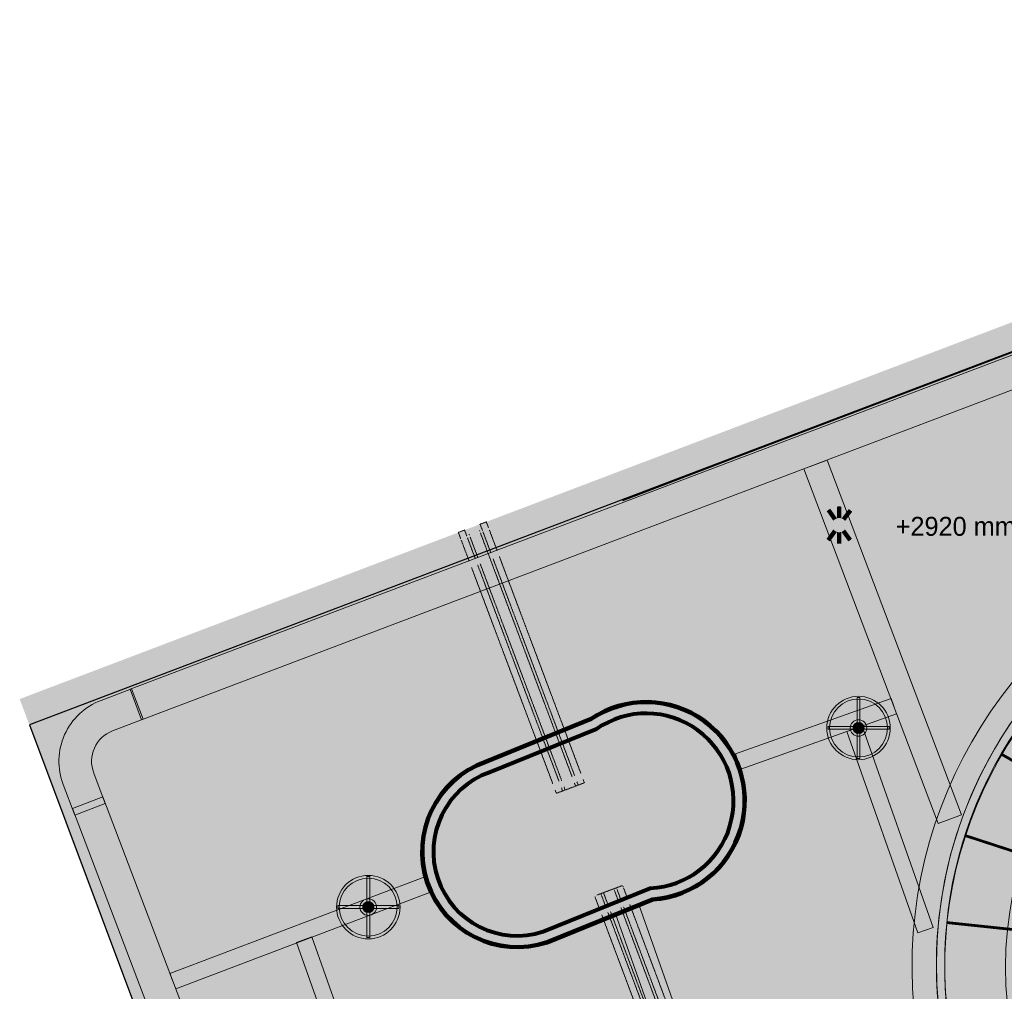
# Model space of a CAD drawing. Header units: millimetres. Extents: x -116878 to 389011, y -1241 to 103674.
# Tile 100 of 103: x 333039 to 342084, y 34279 to 43203. Entities that reach past the tile are written whole.
import ezdxf

# ---------------------------------------------------------------- set-up
doc = ezdxf.new("R2010")
doc.units = ezdxf.units.MM
doc.header["$MEASUREMENT"] = 0
doc.linetypes.add('DASHED', pattern=[0.75, 0.5, -0.25])
doc.layers.get('0').update_dxf_attribs({"color": 252})
for name, color, linetype in [('00 Grey Dimension', 252, 'Continuous'), ('Flooring', 252, 'Continuous'), ('Wall', 252, 'Continuous')]:
    doc.layers.add(name, color=color, linetype=linetype)
for name, color, linetype, lineweight in [('11 Texting', 252, 'Continuous', 9), ('A-GENM', 252, 'Continuous', 9), ('P-PIPE', 3, 'Continuous', 9)]:
    doc.layers.add(name, color=color, linetype=linetype, lineweight=lineweight)
doc.styles.add('CALIBRI', font='calibri.ttf', dxfattribs={"height": 0.09375})

# ---------------------------------------------------------------- blocks, each defined once
blk = doc.blocks.new('*E505', base_point=(1742.999764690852, 199.4368457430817))
h = blk.add_hatch(color=209)
h.dxf.hatch_style = 1
h.paths.add_polyline_path([(1742.999764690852, 753.8017461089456), (1950.710301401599, 199.4368457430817), (2277.054574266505, 318.9767038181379), (2319.54022999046, 212.7144982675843), (2386.379562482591, 237.047981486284), (2389.585469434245, 235.9092851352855), (2389.585469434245, 997.044829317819), (2386.582459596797, 998.1334488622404)])
at = {"layer": 'Flooring', "color": 14}
blk.add_lwpolyline([(1742.999764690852, 753.8017461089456), (1950.710301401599, 199.4368457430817), (2277.054574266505, 318.9767038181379), (2319.54022999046, 212.7144982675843), (2386.379562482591, 237.047981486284), (2389.585469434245, 235.9092851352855), (2389.585469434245, 997.044829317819), (2386.582459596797, 998.1334488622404)], close=True, dxfattribs=at)
blk = doc.blocks.new('gfbgfhdgfhdgfhfhg')
at = {"layer": '00 Grey Dimension', "color": 6}
blk.add_lwpolyline([(13658.95777633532, -69.20697614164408), (14084.79213535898, 92.7507243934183)], dxfattribs=at)
blk = doc.blocks.new('EJC150-FF-01_New1 - EJC 150-47862421-Store 29 at Node L4 Level')
at = {"layer": 'A-GENM', "color": 10, "linetype": 'DASHED', "lineweight": 13}
for p, q in [((-135.0000000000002, 2515.768230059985), (-75.0000000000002, 2515.768230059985)), ((-135.0000000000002, 2515.768230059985), (-135.0000000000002, 2455.695153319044)), ((-75.0000000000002, 2515.768230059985), (-71.11851985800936, 2515.768230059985)), ((-75.0000000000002, 2515.768230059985), (-75.0000000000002, 2456.422176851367)), ((71.11851985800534, 2515.768230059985), (74.9999999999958, 2515.768230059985)), ((74.9999999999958, 2515.768230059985), (135.0000000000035, 2515.768230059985)), ((74.9999999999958, 2515.768230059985), (74.9999999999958, 2456.301797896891)), ((135.0000000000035, 2515.768230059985), (135.0000000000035, 2458.423504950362)), ((-135.0000000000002, 2440.695148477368), (-135.0000000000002, 2240.680797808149)), ((-75.0000000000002, 2440.591160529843), (-75.0000000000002, 2240.636780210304)), ((-49.99999999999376, 2456.402113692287), (-49.99999999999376, 2465.789992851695)), ((-49.99999999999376, 2240.626696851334), (-49.99999999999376, 2440.57109737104)), ((49.99999999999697, 2465.706784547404), (49.99999999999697, 2456.321861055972)), ((49.99999999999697, 2440.490844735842), (49.99999999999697, 90.43096033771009)), ((74.9999999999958, 2440.470781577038), (74.9999999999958, 2240.459608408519)), ((135.0000000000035, 2438.423501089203), (135.0000000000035, 2240.415590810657)), ((-135.0000000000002, 2180.680781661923), (-135.0000000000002, 90.57945041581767)), ((-75.0000000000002, 2180.63676406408), (-75.0000000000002, 91.12101630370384)), ((-49.99999999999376, 90.51122516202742), (-49.99999999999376, 2180.610166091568)), ((74.9999999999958, 2180.459592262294), (74.9999999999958, 90.41089407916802)), ((135.0000000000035, 2180.415574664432), (135.0000000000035, 90.36273505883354)), ((-135.0000000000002, 30.57943108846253), (-135.0000000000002, 0)), ((-75.0000000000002, 0), (-135.0000000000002, 0)), ((-75.0000000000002, 30.53127208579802), (-75.0000000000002, 0)), ((-49.99999999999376, 0), (-75.0000000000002, 0)), ((-49.99999999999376, 0), (-49.99999999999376, 30.51120583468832)), ((-1.691979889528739e-14, 0), (-49.99999999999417, 0)), ((49.99999999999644, 0), (-1.691979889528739e-14, 0)), ((49.99999999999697, 30.43094101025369), (49.99999999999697, 0)), ((74.9999999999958, 0), (49.99999999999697, 0)), ((74.9999999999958, 30.41087475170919), (74.9999999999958, 0)), ((135.0000000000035, 0), (74.9999999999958, 0)), ((135.0000000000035, 30.3627157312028), (135.0000000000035, 0))]:
    blk.add_line(p, q, dxfattribs=at)
blk = doc.blocks.new('EJC150-FF-01_New1 - EJC 150-47865287-Store 29 at Node L4 Level')
at = {"layer": 'A-GENM', "color": 10, "linetype": 'DASHED', "lineweight": 13}
for p, q in [((-111.9183006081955, 6221.982202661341), (-75.0000000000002, 6221.982202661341)), ((-75.0000000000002, 6221.982202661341), (-49.99999999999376, 6221.982202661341)), ((-75.0000000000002, 6221.982202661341), (-75.0000000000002, 6204.897067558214)), ((-49.99999999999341, 6221.982202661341), (-1.691979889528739e-14, 6221.982202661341)), ((-49.99999999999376, 6204.892429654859), (-49.99999999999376, 6221.982202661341)), ((-1.691979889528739e-14, 6221.982202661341), (49.99999999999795, 6221.982202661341)), ((49.99999999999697, 6221.982202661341), (74.9999999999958, 6221.982202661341)), ((74.9999999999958, 6221.982202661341), (135.0000000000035, 6221.982202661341)), ((-135.0000000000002, 6213.03208967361), (-135.0000000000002, 6204.908198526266)), ((-135.0000000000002, 6202.958198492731), (-135.0000000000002, 6201.833198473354)), ((-135.0000000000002, 6199.508198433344), (-135.0000000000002, 6099.792941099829)), ((-75.0000000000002, 6202.947067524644), (-75.0000000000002, 6099.792941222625)), ((-49.99999999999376, 6099.79294127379), (-49.99999999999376, 6202.94242962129)), ((49.99999999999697, 6212.997769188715), (49.99999999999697, 6204.87387804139)), ((49.99999999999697, 6202.923878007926), (49.99999999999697, 6201.798877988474)), ((49.99999999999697, 6199.473877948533), (49.99999999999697, 6099.861064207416)), ((74.9999999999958, 6212.99313128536), (74.9999999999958, 6204.869240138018)), ((74.9999999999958, 6202.919240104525), (74.9999999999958, 6201.794240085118)), ((74.9999999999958, 6199.469240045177), (74.9999999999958, 6099.899405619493)), ((135.0000000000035, 6215.307000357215), (135.0000000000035, 6207.351769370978)), ((135.0000000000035, 6199.458109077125), (135.0000000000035, 6099.991425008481)), ((-135.0000000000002, 6039.792941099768), (-135.0000000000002, 125.8340017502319)), ((-75.0000000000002, 6039.792941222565), (-75.0000000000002, 125.8340018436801)), ((-49.99999999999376, 125.8340018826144), (-49.99999999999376, 6039.79294127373)), ((49.99999999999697, 6039.860993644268), (49.99999999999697, 125.8340022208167)), ((74.9999999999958, 6039.899335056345), (74.9999999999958, 125.8340022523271)), ((135.0000000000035, 6039.991354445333), (135.0000000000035, 125.8340023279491)), ((-135.0000000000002, 65.83400175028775), (-135.0000000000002, 0.4952831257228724)), ((-75.0000000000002, 0), (-125.7576540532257, 0)), ((-75.0000000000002, 65.83400184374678), (-75.0000000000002, 0)), ((-49.99999999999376, 0), (-75.0000000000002, 0)), ((-49.99999999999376, 0), (-49.99999999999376, 65.83400188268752)), ((-1.691979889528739e-14, 0), (-49.99999999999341, 0)), ((22.4310193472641, 0), (-1.691979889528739e-14, 0)), ((49.99999999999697, 65.83400222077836), (49.99999999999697, 0.4608930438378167)), ((74.9999999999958, 65.83400225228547), (74.9999999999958, 0.4562457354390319)), ((135.0000000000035, 0), (121.2220439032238, 0)), ((135.0000000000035, 65.83400232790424), (135.0000000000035, 0))]:
    blk.add_line(p, q, dxfattribs=at)
blk = doc.blocks.new('EJC150-FF-01_New1 - EJC 150-49176404-Store 29 at Node L4 Level')
at = {"layer": 'A-GENM', "color": 10, "lineweight": 13}
for p, q in [((-135.0000000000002, 4072.414411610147), (-135.0000000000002, 4064.290520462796)), ((-135.0000000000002, 4062.340520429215), (-135.0000000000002, 4061.215520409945)), ((-135.0000000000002, 4058.890520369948), (-135.0000000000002, 3985.266984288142)), ((-112.6078259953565, 4081.36465251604), (-75.0000000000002, 4081.36465251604)), ((-75.0000000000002, 4081.36465251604), (-49.99999999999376, 4081.36465251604)), ((-75.0000000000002, 4081.36465251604), (-75.0000000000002, 4064.279389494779)), ((-75.0000000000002, 4062.329389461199), (-75.0000000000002, 3985.26698441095)), ((-49.99999999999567, 4081.36465251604), (-1.691979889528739e-14, 4081.36465251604)), ((-49.99999999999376, 4064.274751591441), (-49.99999999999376, 4081.36465251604)), ((-49.99999999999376, 3985.26698446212), (-49.99999999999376, 4062.324751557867)), ((-1.691979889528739e-14, 4081.36465251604), (49.99999999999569, 4081.36465251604)), ((49.99999999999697, 4081.36465251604), (74.9999999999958, 4081.36465251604)), ((49.99999999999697, 4072.380091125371), (49.99999999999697, 4064.256199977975)), ((49.99999999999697, 4062.306199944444), (49.99999999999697, 4061.181199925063)), ((49.99999999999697, 4058.856199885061), (49.99999999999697, 3985.326922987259)), ((74.9999999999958, 4081.36465251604), (135.0000000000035, 4081.36465251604)), ((74.9999999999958, 4072.375453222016), (74.9999999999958, 4064.251562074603)), ((74.9999999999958, 4062.301562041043), (74.9999999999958, 4061.176562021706)), ((74.9999999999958, 4058.851561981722), (74.9999999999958, 3985.36526439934)), ((135.0000000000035, 4074.689322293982), (135.0000000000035, 4066.734091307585)), ((135.0000000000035, 4058.944912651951), (135.0000000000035, 3985.457283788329)), ((-135.0000000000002, 3925.266984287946), (-135.0000000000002, 0.001233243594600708)), ((-75.0000000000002, 3925.26698441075), (-75.0000000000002, 0.0006682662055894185)), ((-49.99999999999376, 0.0004328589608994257), (-49.99999999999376, 3925.266984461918)), ((49.99999999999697, 3925.326852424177), (49.99999999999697, 0)), ((74.9999999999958, 3925.365193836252), (74.9999999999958, 0)), ((135.0000000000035, 3925.457213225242), (135.0000000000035, 0))]:
    blk.add_line(p, q, dxfattribs=at)
blk = doc.blocks.new('*E506', base_point=(600791.5649540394, -1429.282508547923))
at = {"color": 253, "lineweight": 15}
for name, p, rotation in [('EJC150-FF-01_New1 - EJC 150-47862421-Store 29 at Node L4 Level', (612609.403312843, 3109.523487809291), 290.6020337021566), ('EJC150-FF-01_New1 - EJC 150-47865287-Store 29 at Node L4 Level', (605856.8842614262, 579.5724811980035), 290.5560451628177), ('EJC150-FF-01_New1 - EJC 150-49176404-Store 29 at Node L4 Level', (600838.9666185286, -1302.878069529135), 290.5560451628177)]:
    blk.add_blockref(name, p, dxfattribs=dict(at, rotation=rotation))
blk = doc.blocks.new('*E507', base_point=(8409.5092648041, -390.2314412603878))
at = {"transparency": 33554687}
h = blk.add_hatch(color=254, dxfattribs=at)
h.dxf.hatch_style = 1
h.paths.add_polyline_path([(8432.593961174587, -42.11760427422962), (8470.780915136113, -26.61098807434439, -1.306499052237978), (8492.968684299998, -91.61561704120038), (8454.78590071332, -107.1205397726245, -0.9894212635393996)])
h.paths.add_polyline_path([(8434.002459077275, -45.83736836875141, 0.9887531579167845), (8453.417824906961, -103.3843614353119), (8492.087286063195, -87.68181303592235, 1.328727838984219), (8472.67192023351, -30.13481996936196)], flags=16)
h = blk.add_hatch(color=253)
h.dxf.hatch_style = 1
edge = h.paths.add_edge_path()
edge.add_line((8453.417824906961, -103.3843614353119), (8492.087286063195, -87.68181303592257))
edge.add_arc((8490.66821552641, -56.11188122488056), 31.60180937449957, 272.5737166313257, 484.7133039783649)
edge.add_line((8472.67192023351, -30.13481996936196), (8434.002459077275, -45.8373683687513))
edge.add_arc((8444.035593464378, -74.50106317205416), 30.36891808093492, 109.2915441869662, 287.9954764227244)
at = {"layer": 'Wall', "color": 8, "lineweight": 80}
blk.add_lwpolyline([(8454.848366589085, -107.2905631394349), (8493.00967390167, -91.79436130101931, 1.305587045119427), (8470.695368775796, -26.45033702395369), (8432.52971239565, -41.94830489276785, 0.9894489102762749)], format="xyb", close=True, dxfattribs=at)
at = {"layer": 'Wall', "lineweight": 80}
for points in [[(8454.78590071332, -107.1205397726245), (8492.968684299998, -91.61561704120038, 1.306499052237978), (8470.780915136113, -26.61098807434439), (8432.593961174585, -42.1176042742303, 0.9894212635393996)], [(8453.417824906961, -103.3843614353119), (8492.087286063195, -87.68181303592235, 1.328727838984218), (8472.67192023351, -30.13481996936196), (8434.002459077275, -45.83736836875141, 0.9887531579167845)]]:
    blk.add_lwpolyline(points, format="xyb", close=True, dxfattribs=at)
blk = doc.blocks.new('gddgdgdggd')
at = {"layer": 'P-PIPE'}
h = blk.add_hatch(color=209, dxfattribs=at)
h.dxf.hatch_style = 1
h.paths.add_polyline_path([(13459.34313329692, -472.3095174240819, 1), (13482.29796558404, -472.3095174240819, 1)])
h.paths.add_polyline_path([(13481.29796558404, -472.3095174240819, -1), (13460.34313329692, -472.3095174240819, -1)], flags=16)
h = blk.add_hatch(color=209, dxfattribs=at)
h.dxf.hatch_style = 1
h.paths.add_polyline_path([(13470.32054944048, -483.3281880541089), (13471.32054944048, -483.3281880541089), (13471.32054944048, -461.290846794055), (13470.32054944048, -461.290846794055)])
h = blk.add_hatch(color=209, dxfattribs=at)
h.dxf.hatch_style = 1
h.paths.add_polyline_path([(13467.82054944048, -472.3496911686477, 1), (13473.82054944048, -472.3496911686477, 1)])
h.paths.add_polyline_path([(13472.82054944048, -472.3496911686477, -1), (13468.82054944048, -472.3496911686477, -1)], flags=16)
h = blk.add_hatch(color=209, dxfattribs=at)
h.dxf.hatch_style = 1
h.paths.add_polyline_path([(13459.80187881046, -471.809517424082), (13459.80187881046, -472.809517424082), (13481.87124223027, -472.809517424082), (13481.87124223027, -471.809517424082)])
h = blk.add_hatch(color=255, dxfattribs=at)
h.dxf.hatch_style = 1
edge = h.paths.add_edge_path()
edge.add_arc((13470.82054944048, -472.3496911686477), 2, 0, 360)
at = {"layer": 'P-PIPE', "color": 14}
for points in [[(13470.32054944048, -483.3281880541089), (13471.32054944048, -483.3281880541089), (13471.32054944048, -461.290846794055), (13470.32054944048, -461.290846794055)], [(13459.80187881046, -471.809517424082), (13459.80187881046, -472.809517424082), (13481.87124223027, -472.809517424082), (13481.87124223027, -471.809517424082)]]:
    blk.add_lwpolyline(points, close=True, dxfattribs=at)
for radius in [11.47741614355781, 10.47741614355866, 3, 2]:
    blk.add_circle((13470.82054944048, -472.3496911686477), radius, dxfattribs=at)
blk = doc.blocks.new('*E508', base_point=(14180.76565594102, -426.2264592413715))
at = {"layer": 'P-PIPE'}
h = blk.add_hatch(color=209, dxfattribs=at)
h.dxf.hatch_style = 1
h.paths.add_polyline_path([(14180.76565594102, -418.7182821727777, 1), (14195.78201007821, -418.7182821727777, 1)])
h.paths.add_polyline_path([(14195.02428638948, -418.7182821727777, -1), (14181.52337962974, -418.7182821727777, -1)], flags=16)
h.paths.add_polyline_path([(14185.6888944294, -418.7182821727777, -0.3256391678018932), (14187.48144385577, -416.2577889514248), (14187.48144385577, -416.2158680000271), (14187.50561650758, -416.2501349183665, -0.3230722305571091), (14190.37375444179, -417.2108879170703), (14190.4519160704, -417.1857929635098), (14190.40193075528, -417.2509350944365, -0.1520691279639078), (14190.85877158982, -418.7182821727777, -1)], flags=0)
h.paths.add_polyline_path([(14194.89932111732, -417.4254062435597, 0.05900423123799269), (14194.41409431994, -415.9136766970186), (14190.4519160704, -417.1857929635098), (14190.40193075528, -417.2509350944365, -0.1512087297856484), (14190.85875696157, -418.7095858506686), (14190.87922479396, -418.7161179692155)], flags=0)
h.paths.add_polyline_path([(14192.98541665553, -413.884070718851, 0.05900423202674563), (14191.72599079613, -412.9173143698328), (14189.14280889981, -416.283782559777, -0.1525049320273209), (14190.37375444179, -417.2108879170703), (14190.4519160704, -417.1857929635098)], flags=0)
h.paths.add_polyline_path([(14189.06913754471, -412.0148418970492, 0.05900423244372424), (14187.48144385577, -412.014496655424), (14187.48144385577, -416.2158680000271), (14187.50561650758, -416.2501349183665, -0.1548424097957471), (14189.06913754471, -416.2587297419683)], flags=0)
h.paths.add_polyline_path([(14185.05934120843, -412.7823186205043, 0.05900423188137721), (14183.76181130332, -413.6972981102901), (14186.20782076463, -417.1647375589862, -0.1548423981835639), (14187.48144385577, -416.2577889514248), (14187.48144385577, -416.2158680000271)], flags=0)
h = blk.add_hatch(color=209, dxfattribs=at)
h.dxf.hatch_style = 1
h.paths.add_polyline_path([(14185.05934120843, -412.7823186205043, 0.05900423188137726), (14183.76181130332, -413.6972981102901), (14186.20782076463, -417.1647375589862, -0.1548423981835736), (14187.48144385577, -416.2577889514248), (14187.48144385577, -416.2158680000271)])
h = blk.add_hatch(color=209, dxfattribs=at)
h.dxf.hatch_style = 1
h.paths.add_polyline_path([(14189.06913754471, -412.0148418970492, 0.05900423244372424), (14187.48144385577, -412.014496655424), (14187.48144385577, -416.2158680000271), (14187.50561650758, -416.2501349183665, -0.1548424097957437), (14189.06913754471, -416.2587297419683)])
h = blk.add_hatch(color=209, dxfattribs=at)
h.dxf.hatch_style = 1
h.paths.add_polyline_path([(14192.98541665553, -413.884070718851, 0.05900423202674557), (14191.72599079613, -412.9173143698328), (14189.14280889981, -416.283782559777, -0.152504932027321), (14190.37375444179, -417.2108879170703), (14190.4519160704, -417.1857929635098)])
h = blk.add_hatch(color=209, dxfattribs=at)
h.dxf.hatch_style = 1
h.paths.add_polyline_path([(14182.16366540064, -415.8487050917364, 0.05900423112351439), (14181.66243107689, -417.3552028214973), (14185.68900232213, -418.6946647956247, -0.1573543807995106), (14186.19037523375, -417.1882131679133)])
h = blk.add_hatch(color=209, dxfattribs=at)
h.dxf.hatch_style = 1
h.paths.add_polyline_path([(14190.85877158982, -418.7182821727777, 1), (14185.6888944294, -418.7182821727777, 0.1583744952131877), (14186.18251480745, -420.2375897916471), (14186.19961126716, -420.2320018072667), (14186.18906698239, -420.246568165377, 0.1573544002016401), (14187.47563584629, -421.1768973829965, 0.1575122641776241), (14189.06484379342, -421.1792188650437, 0.1601378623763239), (14190.37066567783, -420.2299700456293, 0.1574421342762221)])
h = blk.add_hatch(color=209, dxfattribs=at)
h.dxf.hatch_style = 1
h.paths.add_polyline_path([(14194.89932111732, -417.4254062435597, 0.05900423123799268), (14194.41409431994, -415.9136766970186), (14190.4519160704, -417.1857929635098), (14190.40193075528, -417.2509350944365, -0.1512087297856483), (14190.85875696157, -418.7095858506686), (14190.87922479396, -418.7161179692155)])
h = blk.add_hatch(color=209, dxfattribs=at)
h.dxf.hatch_style = 1
h.paths.add_polyline_path([(14185.68891491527, -418.7285733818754), (14181.65542394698, -420.0469214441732, 0.05900423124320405), (14182.1488080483, -421.5560083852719), (14186.18251480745, -420.2375897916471, -0.1573543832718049)])
h = blk.add_hatch(color=209, dxfattribs=at)
h.dxf.hatch_style = 1
h.paths.add_polyline_path([(14190.85875696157, -418.7095858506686, -0.1573543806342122), (14190.37625472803, -420.2221872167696), (14194.41889305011, -421.5123576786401, 0.05900423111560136), (14194.90152767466, -419.9997985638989)])
h = blk.add_hatch(color=209, dxfattribs=at)
h.dxf.hatch_style = 1
h.paths.add_polyline_path([(14187.47563584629, -421.1768973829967, -0.1573544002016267), (14186.18906698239, -420.2465681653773), (14183.70089215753, -423.6838468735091, 0.05900423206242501), (14184.98716295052, -424.6145878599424)])
h = blk.add_hatch(color=209, dxfattribs=at)
h.dxf.hatch_style = 1
h.paths.add_polyline_path([(14189.06484379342, -421.1792188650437, -0.1569073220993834), (14187.48144385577, -421.1787753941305), (14187.48144385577, -425.4220676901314, 0.05856639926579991), (14189.05743681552, -425.4231002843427)])
h = blk.add_hatch(color=209, dxfattribs=at)
h.dxf.hatch_style = 1
h.paths.add_polyline_path([(14190.37066567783, -420.2299700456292, -0.1573543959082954), (14189.09152283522, -421.1704833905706), (14191.60364967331, -424.5903296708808, 0.05900423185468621), (14192.88306117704, -423.6501820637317)])
blk = doc.blocks.new('*E516', base_point=(-34556.20082161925, -24808.92154168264, -5.659651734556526e-05))
at = {"layer": 'P-PIPE', "xscale": 25.4, "yscale": 25.4, "zscale": 25.4}
for name, p in [('*E508', (-30129.6957256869, -11262.13313277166, -5.659651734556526e-05)), ('gddgdgdggd', (-371919.8307834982, -937.023041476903, 4.202938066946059e-07)), ('gddgdgdggd', (-376423.5164073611, -2581.99519133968))]:
    blk.add_blockref(name, p, dxfattribs=at)
blk = doc.blocks.new('zw$94D3')
at = {"layer": 'P-PIPE', "transparency": 33554687}
h = blk.add_hatch(color=209, dxfattribs=at)
h.dxf.hatch_style = 1
edge = h.paths.add_edge_path()
edge.add_line((-2337.02244196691, -76.00189590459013), (-2337.02244196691, 0))
edge.add_ellipse((-2364.589930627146, 3864.999850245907), major_axis=(-3865.098162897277, 0), ratio=1, start_angle=269.59133919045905, end_angle=450.40866080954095, ccw=False)
edge.add_line((-2337.02244196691, 7729.999700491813), (-2337.022441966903, 7806.001596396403))
edge.add_line((-2337.02244196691, 7806.001596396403), (-2336.480378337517, 7805.997767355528))
edge.add_ellipse((-2364.589930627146, 3864.999850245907), major_axis=(3941.098162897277, 0), ratio=1, start_angle=89.59133919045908, end_angle=270.4086608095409)
edge.add_line((-2336.48037833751, -75.99806686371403), (-2337.02244196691, -76.00189590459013))
at = {"layer": 'P-PIPE', "color": 8}
blk.add_lwpolyline([(-2337.02244196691, -76.00189590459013), (-2337.02244196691, 9.094947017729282e-13, -1.007158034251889), (-2337.02244196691, 7729.999700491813), (-2337.02244196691, 7806.001596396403), (-2336.48037833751, 7805.997767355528, 1.007158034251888), (-2336.48037833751, -75.99806686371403)], format="xyb", close=True, dxfattribs=at)
blk = doc.blocks.new('zw$E6A7')
at = {"layer": 'P-PIPE', "true_color": 0xf8f6b0, "transparency": 33554587}
h = blk.add_hatch(color=51, dxfattribs=at)
h.dxf.hatch_style = 1
edge = h.paths.add_edge_path()
edge.add_ellipse((3276.895740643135, 4526.724679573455), major_axis=(-3943.462725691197, 0), ratio=1, start_angle=269.63380827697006, end_angle=449.63380827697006, ccw=False)
edge.add_line((3302.099230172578, 8470.10686407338), (3251.692251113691, 583.3424950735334))
at = {"layer": 'P-PIPE', "transparency": 33554687}
h = blk.add_hatch(color=255, dxfattribs=at)
h.dxf.hatch_style = 1
edge = h.paths.add_edge_path()
edge.add_ellipse((3288.575982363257, 4526.323545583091), major_axis=(-3943.462725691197, 0), ratio=1, start_angle=269.63380827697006, end_angle=449.63380827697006, ccw=False)
edge.add_line((3313.779471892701, 8469.705730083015), (3263.372492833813, 582.9413610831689))
h = blk.add_hatch(color=209, dxfattribs=at)
h.dxf.hatch_style = 1
edge = h.paths.add_edge_path()
edge.add_line((3296.312549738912, 1701.789245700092), (3302.099230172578, 1701.789245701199))
edge.add_ellipse((3302.099230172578, 4506.493747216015), major_axis=(-2804.704501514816, 0), ratio=1, start_angle=270, end_angle=450, ccw=False)
edge.add_line((3302.099230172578, 7311.198248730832), (3302.088924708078, 7289.732434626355))
edge.add_line((3302.088924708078, 7289.732434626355), (3302.099230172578, 7840.425311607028))
edge.add_ellipse((3302.099230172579, 4506.493747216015), major_axis=(3333.931564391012, 0), ratio=1, start_angle=90, end_angle=270)
edge.add_line((3302.099230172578, 1172.562182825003), (3296.312549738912, 1701.789245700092))
at = {"layer": 'P-PIPE', "color": 8}
blk.add_line((3302.099230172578, 8470.10686407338), (3302.099230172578, 588.1033717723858), dxfattribs=at)
blk.add_lwpolyline([(3251.692251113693, 583.3424950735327, -1), (3302.099230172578, 8470.10686407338), (3251.692251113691, 583.3424950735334)], format="xyb", close=True, dxfattribs=at)
at = {"layer": 'P-PIPE', "color": 8, "const_width": 25.4}
for points in [[(3302.099230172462, 4506.493747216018), (2496.473978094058, 8315.08054383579)], [(3302.099230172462, 4506.493747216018), (1722.756522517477, 8069.017190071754)], [(1015.832804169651, 7665.546241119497), (3302.099230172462, 4506.493747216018)], [(3302.099230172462, 4506.493747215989), (407.5825776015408, 7122.151016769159)], [(-71.72143139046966, 6463.419857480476), (3302.09923017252, 4506.493747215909)], [(-404.2310642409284, 5714.722268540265), (3302.099230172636, 4506.493747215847)], [(-571.2623619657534, 4914.917925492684), (3302.099230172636, 4506.493747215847)], [(-566.5128619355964, 4098.570376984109), (3302.099230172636, 4506.493747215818)], [(-390.8146662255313, 3302.638844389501), (3302.099230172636, 4506.493747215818)], [(-53.01955410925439, 2562.792278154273), (3302.09923017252, 4506.49374721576)], [(3302.099230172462, 4506.49374721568), (430.6102214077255, 1911.645625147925)], [(1037.401306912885, 1377.243568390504), (3302.099230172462, 4506.493747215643)], [(3302.099230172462, 4506.493747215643), (1739.560193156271, 981.8743452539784)], [(3302.099230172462, 4506.493747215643), (2505.643710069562, 741.256783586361)]]:
    blk.add_lwpolyline(points, dxfattribs=at)
at = {"layer": 'P-PIPE', "color": 8}
blk.add_lwpolyline([(3296.312549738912, 1701.789245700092), (3302.099230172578, 1172.562182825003, -0.9999999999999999), (3302.099230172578, 7840.425311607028), (3302.088924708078, 7289.732434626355)], format="xyb", dxfattribs=at)
blk.add_lwpolyline([(3302.099230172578, 7311.198248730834), (3302.099230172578, 1701.789245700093)], dxfattribs=at)
at = {"layer": 'P-PIPE', "color": 8, "const_width": 25.4}
for points in [[(3302.099230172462, 2368.213331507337, -0.9999999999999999), (3302.099230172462, 6644.774162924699)], [(3302.099230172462, 3081.530125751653, -1), (3302.099230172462, 5931.457368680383, -0.9912309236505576)]]:
    blk.add_lwpolyline(points, format="xyb", dxfattribs=at)
at = {"layer": 'P-PIPE', "color": 8}
blk.add_arc((3302.099230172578, 4506.493747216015), 2804.704501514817, 90, 270, dxfattribs=at)
at = {"layer": 'P-PIPE'}
blk.add_blockref('zw$94D3', (5639.121672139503, 664.1052676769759), dxfattribs=at)
blk = doc.blocks.new('*U326')
at = {"layer": 'P-PIPE', "true_color": 0x9898cc}
h = blk.add_hatch(color=253, dxfattribs=at)
h.dxf.hatch_style = 1
h.paths.add_polyline_path([(-150, -537.4853243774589), (150, -537.4853243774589), (150, -11174.45779068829), (-150, -11174.45779068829)])
at = {"layer": 'P-PIPE', "color": 8}
blk.add_lwpolyline([(-150, -537.4853243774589), (150, -537.4853243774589), (150, -11174.45779068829), (-150, -11174.45779068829)], close=True, dxfattribs=at)
blk = doc.blocks.new('*U332')
at = {"layer": 'P-PIPE', "true_color": 0x9898cc}
h = blk.add_hatch(color=253, dxfattribs=at)
h.dxf.hatch_style = 1
h.paths.add_polyline_path([(-150, 2923.476573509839), (150, 2923.476573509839), (150, -11184.99723524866), (-150, -11184.99723524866)])
at = {"layer": 'P-PIPE', "color": 8}
blk.add_lwpolyline([(-150, 2923.476573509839), (150, 2923.476573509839), (150, -11184.99723524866), (-150, -11184.99723524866)], close=True, dxfattribs=at)
blk = doc.blocks.new('*U320')
at = {"layer": 'P-PIPE', "true_color": 0xd7ebd2}
h = blk.add_hatch(color=254, dxfattribs=at)
h.dxf.hatch_style = 1
h.paths.add_polyline_path([(-115, 760.4644492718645), (115, 760.4644492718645), (115, -2723.031970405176), (-115, -2723.031970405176)])
at = {"layer": 'P-PIPE', "color": 8}
blk.add_lwpolyline([(-115, 760.4644492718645), (115, 760.4644492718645), (115, -2723.031970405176), (-115, -2723.031970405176)], close=True, dxfattribs=at)
blk = doc.blocks.new('*U301')
at = {"layer": 'P-PIPE', "true_color": 0xd19cc7}
h = blk.add_hatch(color=9, dxfattribs=at)
h.dxf.hatch_style = 1
h.paths.add_polyline_path([(-75, 4583.704835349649), (75, 4583.704835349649), (75, 2622.945360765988), (-75, 2622.945360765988)])
at = {"layer": 'P-PIPE', "color": 8}
blk.add_lwpolyline([(-75, 4583.704835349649), (75, 4583.704835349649), (75, 2622.945360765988), (-75, 2622.945360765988)], close=True, dxfattribs=at)
blk = doc.blocks.new('*U309')
at = {"layer": 'P-PIPE', "true_color": 0xd19cc7}
h = blk.add_hatch(color=9, dxfattribs=at)
h.dxf.hatch_style = 1
h.paths.add_polyline_path([(-75, -993.1773768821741), (75, -993.1773768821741), (75, -3497.39381247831), (-75, -3497.39381247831)])
at = {"layer": 'P-PIPE', "color": 8}
blk.add_lwpolyline([(-75, -993.1773768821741), (75, -993.1773768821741), (75, -3497.39381247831), (-75, -3497.39381247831)], close=True, dxfattribs=at)
blk = doc.blocks.new('*U325')
at = {"layer": 'P-PIPE', "true_color": 0xd7ebd2}
h = blk.add_hatch(color=254, dxfattribs=at)
h.dxf.hatch_style = 1
h.paths.add_polyline_path([(-115, 4973.058559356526), (115, 4973.058559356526), (115, 1369.944144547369), (-115, 1369.944144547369)])
at = {"layer": 'P-PIPE', "color": 8}
blk.add_lwpolyline([(-115, 4973.058559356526), (115, 4973.058559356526), (115, 1369.944144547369), (-115, 1369.944144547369)], close=True, dxfattribs=at)
blk = doc.blocks.new('*U300')
at = {"layer": 'P-PIPE', "true_color": 0xd19cc7}
h = blk.add_hatch(color=9, dxfattribs=at)
h.dxf.hatch_style = 1
h.paths.add_polyline_path([(-75, 64.5551799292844), (75, 64.5551799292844), (75, -1452.750830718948), (-75, -1452.750830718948)])
at = {"layer": 'P-PIPE', "color": 8}
blk.add_lwpolyline([(-75, 64.5551799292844), (75, 64.5551799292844), (75, -1452.750830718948), (-75, -1452.750830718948)], close=True, dxfattribs=at)
blk = doc.blocks.new('*U310')
at = {"layer": 'P-PIPE', "true_color": 0xd19cc7}
h = blk.add_hatch(color=9, dxfattribs=at)
h.dxf.hatch_style = 1
h.paths.add_polyline_path([(-75, 4352.383868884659), (75, 4352.383868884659), (75, 2093.187568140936), (-75, 2093.187568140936)])
at = {"layer": 'P-PIPE', "color": 8}
blk.add_lwpolyline([(-75, 4352.383868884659), (75, 4352.383868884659), (75, 2093.187568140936), (-75, 2093.187568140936)], close=True, dxfattribs=at)
blk = doc.blocks.new('zw$DC14')
at = {"layer": 'P-PIPE', "true_color": 0x9898cc}
h = blk.add_hatch(color=253, dxfattribs=at)
h.dxf.hatch_style = 1
edge = h.paths.add_edge_path()
edge.add_ellipse((-4000.811179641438, -5575.500907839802), major_axis=(3862.474316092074, 0), ratio=1, start_angle=103.0125992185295, end_angle=249.0078993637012)
edge.add_line((-5384.501018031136, -9181.622130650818), (-5469.408242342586, -9469.423229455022))
edge.add_ellipse((-4006.853656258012, -5578.329747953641), major_axis=(-4156.882774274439, 0), ratio=1, start_angle=281.9952258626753, end_angle=429.4001457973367, ccw=False)
edge.add_line((-4870.779378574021, -1512.212835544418), (-4870.506409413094, -1812.212711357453))
h = blk.add_hatch(color=253, dxfattribs=at)
h.dxf.hatch_style = 1
edge = h.paths.add_edge_path()
edge.add_line((-15681.04569008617, -3799.749238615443), (-15574.47378877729, -4080.181814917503))
edge.add_line((-15574.47378877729, -4080.181814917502), (-15854.90636507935, -4186.753716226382))
edge.add_line((-15854.90636507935, -4186.753716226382), (-15961.47826638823, -3906.321139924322))
edge.add_arc((-15400.61311378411, -3693.177337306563), 599.9999999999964, -249.19186602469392, -159.19186602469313, ccw=False)
edge.add_line((-15613.75691640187, -3132.312184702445), (-15333.32434009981, -3025.740283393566))
edge.add_line((-15333.32434009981, -3025.740283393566), (-15226.75243879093, -3306.172859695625))
edge.add_line((-15226.75243879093, -3306.172859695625), (-15507.18501509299, -3412.744761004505))
edge.add_arc((-15400.61311378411, -3693.177337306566), 300.0000000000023, 110.808133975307, 200.8081339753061)
at = {"layer": 'P-PIPE', "color": 8}
blk.add_lwpolyline([(-4870.506409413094, -1812.212711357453, 0.739929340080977), (-5384.501018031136, -9181.622130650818), (-5469.408242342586, -9469.423229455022, -0.7494910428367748), (-4870.779378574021, -1512.212835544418), (-4870.506409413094, -1812.212711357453)], format="xyb", dxfattribs=at)
at = {"layer": 'P-PIPE', "color": 8, "elevation": 7.606418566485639e-09}
blk.add_lwpolyline([(-15681.04569008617, -3799.749238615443), (-15574.47378877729, -4080.181814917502), (-15854.90636507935, -4186.753716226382), (-15961.47826638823, -3906.321139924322, -0.4142135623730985), (-15613.75691640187, -3132.312184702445), (-15333.32434009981, -3025.740283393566), (-15226.75243879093, -3306.172859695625), (-15507.18501509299, -3412.744761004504, 0.4142135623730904), (-15681.04569008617, -3799.749238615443)], format="xyb", close=True, dxfattribs=at)
at = {"layer": 'P-PIPE'}
for name, p, rotation in [('*U332', (-12559.90919786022, -2135.351740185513, -1.027894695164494e-05), 110.7510241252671), ('*U320', (-8781.387320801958, -1677.345194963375, 6.452770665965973e-06), 20.75102412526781), ('*U300', (-8392.087828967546, -3207.388878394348, 3.871486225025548e-06), 289.6192118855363), ('*U301', (-7164.669844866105, -7715.682268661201, 2.53962509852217e-05), 19.46936209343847), ('*U326', (-15927.93931899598, -3570.475568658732, 4.071980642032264e-07), 20.80813397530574), ('*U309', (-11684.15858192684, -4471.704885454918), 290.7510241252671), ('*U325', (-9121.182129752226, -9742.182594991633, 4.764623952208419e-06), 19.48449620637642), ('*U310', (-12297.77395115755, -9433.82835668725, -2.561573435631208e-07), 19.46936209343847)]:
    blk.add_blockref(name, p, dxfattribs=dict(at, rotation=rotation))
blk = doc.blocks.new('*E517', base_point=(-16000.61311378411, -16904.07631530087, -53.81942743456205))
at = {"layer": 'P-PIPE'}
for name, p in [('zw$DC14', (0, 3.637978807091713e-12)), ('zw$E6A7', (-7273.12131590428, -10088.08986097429))]:
    blk.add_blockref(name, p, dxfattribs=at)

msp = doc.modelspace()

# ---------------------------------------------------------------- hatches: boundary and pattern name
at = {"true_color": 0xadddf7, "transparency": 33554559}
h = msp.add_hatch(color=141, dxfattribs=at)
h.dxf.hatch_style = 1
h.paths.add_polyline_path([(350295.6853788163, 42634.73735476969), (350295.6853788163, 42904.91183395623), (349474.3281023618, 43202.66163582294), (333039.2163906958, 36963.1855572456), (333128.3533976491, 36725.33734740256), (349476.3680827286, 42931.74764440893)])

# ---------------------------------------------------------------- linework, layer by layer
at = {"color": 14}
msp.add_line((338580.96968497, 38787.95216476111), (349400.2445327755, 42921.59492915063), dxfattribs=at)

# ---------------------------------------------------------------- block references
msp.add_blockref('*E516', (335950.0556166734, 24822.87348945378, -5.659651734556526e-05))
at = {"color": 14, "xscale": 25.4, "yscale": 25.4, "zscale": 25.4}
msp.add_blockref('*E507', (336733.5832553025, 27541.30109528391), dxfattribs=at)
at = {"layer": '00 Grey Dimension', "xscale": 25.4, "yscale": 25.4, "zscale": 25.4}
msp.add_blockref('gfbgfhdgfhdgfhfhg', (-8353.475705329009, 40546.97946748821), dxfattribs=at)
at = {"layer": 'Flooring', "color": 2, "xscale": 25.4, "yscale": 25.4, "zscale": 25.4}
msp.add_blockref('*E505', (333128.3533976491, 22644.46887810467), dxfattribs=at)
at = {"layer": 'P-PIPE', "color": 10}
msp.add_blockref('*E517', (333399.6314189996, 23179.28229951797, -53.81942743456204), dxfattribs=at)
at = {"layer": 'Wall', "lineweight": 5, "xscale": 1.017698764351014, "yscale": 1.017698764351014, "zscale": 1.017698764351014, "rotation": 90}
msp.add_blockref('*E506', (342717.3893451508, 24118.71569510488), dxfattribs=at)

# ---------------------------------------------------------------- texts
at = {"layer": '11 Texting', "color": 5, "insert": (341086.5835943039, 38636.20691448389), "char_height": 208.3333333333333, "width": 3265.493306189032, "attachment_point": 1, "style": 'CALIBRI'}
msp.add_mtext('{\\fIBM Plex Sans|b0|i0|c0|p34;\\H0.83333x;\\C256;+2920 mm [v]}', dxfattribs=at)

doc.saveas('drawing.dxf')
